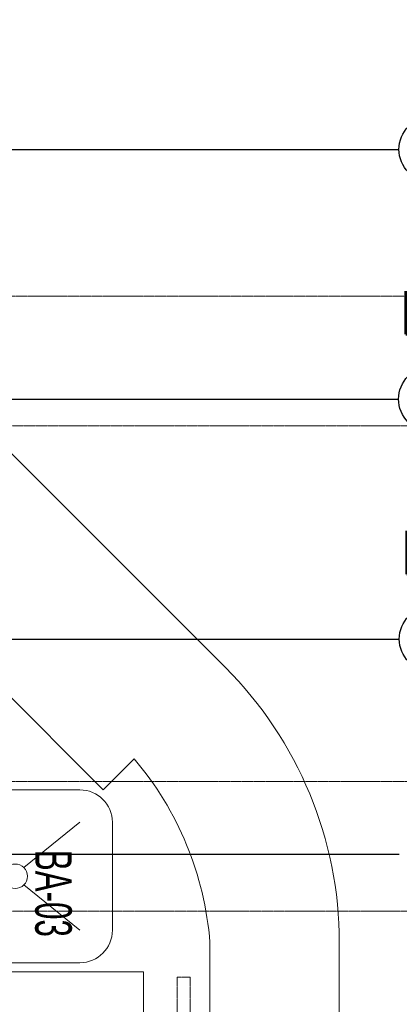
# Model space of a CAD drawing. Header units: millimetres. Extents: x -359 to 21654, y -24856 to 16255.
# Tile 9 of 31: x 2233 to 3112, y 10518 to 12797. Entities that reach past the tile are written whole.
import ezdxf
from ezdxf.enums import TextEntityAlignment as Align

# ---------------------------------------------------------------- set-up
doc = ezdxf.new("R2010")
doc.units = ezdxf.units.MM
doc.header["$MEASUREMENT"] = 0
doc.linetypes.add('FP XREF (2)$0$$0$HIDDEN', pattern=[0.375, 0.25, -0.125])
doc.linetypes.add('FP XREF (2)$0$HIDDEN', pattern=[0.375, 0.25, -0.125])
doc.layers.get('0').update_dxf_attribs({"color": 1, "lineweight": 5, "true_color": 0xff0000})
doc.layers.add('ELEC-SO-LVL-TAG', color=7, linetype='Continuous')
for name, color, linetype, lineweight, true_color in [('FP XREF (2)$0$A-BULKHEAD', 9, 'Continuous', 0, 0x808080), ('FP XREF (2)$0$A-COUNTER', 9, 'Continuous', 0, 0x808080), ('FP XREF (2)$0$A-Digital Display', 9, 'Continuous', 0, 0x808080), ('FP XREF (2)$0$A-EQUIP', 9, 'Continuous', 0, 0x808080), ('FP XREF (2)$0$CYAN', 9, 'Continuous', 0, 0x808080), ('FP XREF (2)$0$EQUIP.', 9, 'Continuous', 0, 0x808080)]:
    doc.layers.add(name, color=color, linetype=linetype, lineweight=lineweight, true_color=true_color)
doc.layers.add('M-MEP-ELLG-TEXT', color=7, linetype='Continuous', lineweight=20)
doc.layers.add('M-MEP-ELSL-TEXT', color=7, linetype='Continuous', lineweight=20)
doc.styles.add('FP XREF (2)$0$MtXpl_Arial_Narrow', font='arialn.ttf')
doc.styles.add('Oswald Light', font='txt')
doc.styles.add('ROMANS-100', font='romans.shx')
doc.styles.get("Standard").update_dxf_attribs({"font": 'romans.shx'})
doc.dimstyles.new('MDS-50', dxfattribs={"dimtxt": 100, "dimasz": 100, "dimexe": 50, "dimexo": 50, "dimgap": 25, "dimtad": 1, "dimdec": 0, "dimtxsty": 'Oswald Light', "dimcen": 0, "dimdle": 1.5875, "dimazin": 0, "dimtfac": 1, "dimtdec": 0, "dimtix": 1, "dimtmove": 0, "dimatfit": 0, "dimfxl": 1, "dimfrac": 2, "dimtolj": 1, "dimarcsym": 0})

# ---------------------------------------------------------------- blocks, each defined once
blk = doc.blocks.new('FP XREF (2)$0$A$C1614d8bb')
at = {"layer": 'FP XREF (2)$0$A-EQUIP', "color": 0, "lineweight": -2}
for p, q in [((1872.7, -1442.4), (2172.7, -1442.4)), ((2172.7, -1517.4), (2042.8, -1622.4)), ((2247.7, -1517.4), (2247.7, -1767.4)), ((2042.8, -1662.5), (2172.7, -1767.4)), ((2172.7, -1842.4), (1872.7, -1842.4)), ((1819.8, -1863.8), (2319.8, -1863.8)), ((2319.8, -1863.8), (2319.8, -2213.8))]:
    blk.add_line(p, q, dxfattribs=at)
blk.add_circle((2022.7, -1642.4), 28.4, dxfattribs=at)
for centre, start, end in [((2172.7, -1517.4), 0, 90), ((2172.7, -1767.4), 270, 0)]:
    blk.add_arc(centre, 75, start, end, dxfattribs=at)
blk = doc.blocks.new('FP XREF (2)$0$A$Cdebefd71')
at = {"layer": 'FP XREF (2)$0$A-BULKHEAD', "linetype": 'FP XREF (2)$0$$0$HIDDEN', "ltscale": 3}
for points in [[(0, 3674), (3800.4, 3674), (3800.4, 3374), (0, 3374)], [(0, 2551), (3800.4, 2551), (3800.4, 2251), (0, 2251)]]:
    blk.add_lwpolyline(points, close=True, dxfattribs=at)
blk = doc.blocks.new('FP XREF (2)$0$A$Ce5cdc398')
at = {"layer": 'FP XREF (2)$0$A-Digital Display', "linetype": 'FP XREF (2)$0$HIDDEN', "ltscale": 3}
blk.add_lwpolyline([(2428, -2898.7), (2428, -3648.7), (2398, -3648.7), (2398, -2898.7)], close=True, dxfattribs=at)
blk = doc.blocks.new('FP XREF (2)$0$A$C18bd336f')
at = {"layer": 'FP XREF (2)$0$A-COUNTER', "color": 0}
for p, q in [((1254.3, -29.3), (2384.4, -1159.4)), ((958.6, -299.3), (2101.6, -1442.2)), ((2173, -1370.8), (2101.6, -1442.2)), ((2348.5, -1795.8), (2348.5, -4145.6)), ((2648, -1795.8), (2648, -4145.6))]:
    blk.add_line(p, q, dxfattribs=at)
for centre, radius, start, end in [((1748, -1795.8), 900, 0, 45), ((1609.2, -1852.3), 741.5, 4.3731, 40.4994)]:
    blk.add_arc(centre, radius, start, end, dxfattribs=at)
blk = doc.blocks.new('FP XREF (2)$0$A$Ca29a5755')
at = {"layer": 'FP XREF (2)$0$EQUIP.', "style": 'FP XREF (2)$0$MtXpl_Arial_Narrow', "width": 0.75}
blk.add_text('BA-03', height=84.44, rotation=270, dxfattribs=at).set_placement((2269.2, 10875.9, 0))
blk = doc.blocks.new('FP XREF (2)')
at = {"layer": 'FP XREF (2)$0$A-BULKHEAD'}
blk.add_blockref('FP XREF (2)$0$A$Cdebefd71', (200, 8483), dxfattribs=at)
at = {"layer": 'FP XREF (2)$0$A-Digital Display'}
blk.add_blockref('FP XREF (2)$0$A$Ce5cdc398', (200, 13480), dxfattribs=at)
at = {"layer": 'FP XREF (2)$0$CYAN'}
blk.add_blockref('FP XREF (2)$0$A$C1614d8bb', (200, 12457), dxfattribs=at)
at = {"layer": 'FP XREF (2)$0$A-COUNTER'}
blk.add_blockref('FP XREF (2)$0$A$C18bd336f', (325, 12457), dxfattribs=at)
blk.add_blockref('FP XREF (2)$0$A$Ca29a5755', (0, 0))
blk = doc.blocks.new('ELEC-SO-LVL-EQP-TAG')
at = {"layer": 'ELEC-SO-LVL-TAG'}
blk.add_lwpolyline([(75, 72.5), (1075, 72.5, -0.414214), (1150, -2.5), (1150, -2.5, -0.414214), (1075, -77.5), (75, -77.5, -0.414214), (0, -2.5), (0, -2.5, -0.414214)], format="xyb", close=True, dxfattribs=at)
at = {"layer": 'ELEC-SO-LVL-TAG', "insert": (75, -2.5), "char_height": 100, "attachment_point": 4}
blk.add_mtext_dynamic_manual_height_columns('{\\Fromans|c0;SO LVL:}', width=1015.069, gutter_width=1, heights=[0], dxfattribs=at)
at = {"layer": 'ELEC-SO-LVL-TAG', "style": 'ROMANS-100'}
for tag, p in [('SO-EQP', (0, 197.5)), ('SO-LVL', (725, -2.5))]:
    blk.add_attdef(tag, text='', height=100, dxfattribs=at).set_placement(p, align=Align.MIDDLE_LEFT)

msp = doc.modelspace()

# ---------------------------------------------------------------- block references
msp.add_blockref('FP XREF (2)', (0, 0))

# ---------------------------------------------------------------- next in the draw order: block references
at = {"layer": 'M-MEP-ELLG-TEXT'}
msp.add_blockref('ELEC-SO-LVL-EQP-TAG', (3111.1, 12499.1), dxfattribs=at)
for p, values in [((3110.2, 11921.2), {'SO-EQP': 'LPDB/B8 (INSECT KILLER)', 'SO-LVL': '2000'}), ((3111.9, 11366.1), {'SO-EQP': 'LPDB/B17 (SPARE SOCKET)', 'SO-LVL': '1050'})]:
    msp.add_blockref('ELEC-SO-LVL-EQP-TAG', p, dxfattribs=at).add_auto_attribs(values)

# ---------------------------------------------------------------- next in the draw order: leaders
at = {"layer": 'M-MEP-ELSL-TEXT'}
for points, override in [([(200, 8948.8), (-359.4, 8931.5), (-359.4, 14104.2), (3108, 14104.2)], {"dimgap": 25, "dimtad": 0}), ([(200, 9232), (-222.4, 9232), (-222.4, 13599.1), (3111.5, 13599.1)], {"dimgap": 25, "dimtad": 0}), ([(200, 9455.3), (-115, 9455.3), (-115, 13096.6), (3111.5, 13096.6)], {"dimgap": 25, "dimtad": 0}), ([(1302, 12035), (1679, 12496.6), (3111.5, 12496.6)], {"dimgap": 25, "dimtad": 0}), ([(286.9, 11176.7), (1376.2, 11918.6), (3110.1, 11918.6)], {"dimtad": 0}), ([(288.7, 10866), (1362.9, 11363.5), (3111.9, 11363.5)], {"dimtad": 0}), ([(400, 10347.1), (1376.2, 10866.1), (3111.9, 10866.1)], {"dimgap": 25, "dimtad": 0})]:
    msp.add_leader(points, dimstyle='MDS-50', override=override, dxfattribs=at)

doc.saveas('drawing.dxf')
